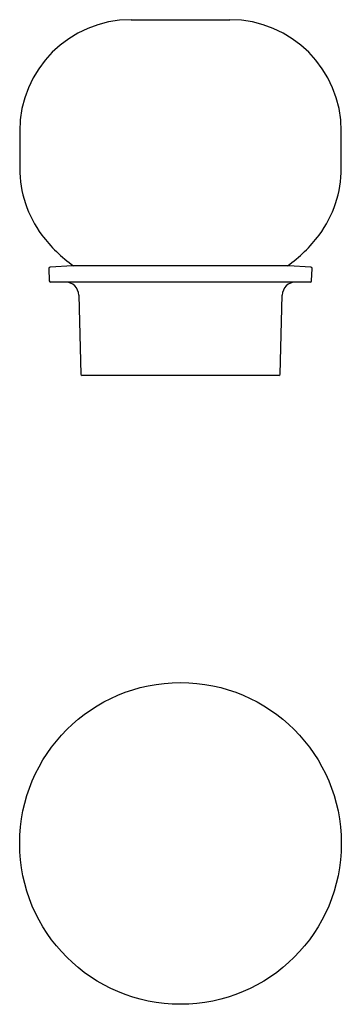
# Model space of a CAD drawing. Header units: millimetres. Extents: x 149 to 279, y 102 to 500.
import ezdxf

# ---------------------------------------------------------------- set-up
doc = ezdxf.new("R2010")
doc.units = ezdxf.units.MM
doc.header["$LTSCALE"] = 2

msp = doc.modelspace()

# ---------------------------------------------------------------- linework, layer by layer
at = {"color": 7, "linetype": 'Continuous', "lineweight": 25}
for p, q in [((194.33, 499.82), (196.05, 499.82)), ((196.05, 499.82), (234.33, 499.82)), ((149.33, 454.82), (149.33, 439.82)), ((279.33, 439.82), (279.33, 454.82)), ((161.16, 399.35), (161.31, 394.32)), ((170.63, 400.41), (161.63, 399.86)), ((214.33, 400.41), (170.63, 400.41)), ((258.03, 400.41), (214.33, 400.41)), ((267.02, 399.86), (258.03, 400.41)), ((267.34, 394.32), (267.49, 399.35)), ((214.33, 393.84), (161.81, 393.84)), ((266.84, 393.84), (214.33, 393.84)), ((173.23, 388.48), (174.07, 356.63)), ((254.59, 356.63), (255.43, 388.48)), ((254.09, 356.14), (174.57, 356.14))]:
    msp.add_line(p, q, dxfattribs=at)
msp.add_circle((214.33, 167.03), 65, dxfattribs=at)
for centre, radius, start, end in [((194.33, 454.82), 45, 90, 180), ((234.33, 454.82), 45, 0, 90), ((194.33, 439.82), 45, 180, 216.8699), ((234.33, 439.82), 45, 323.1301, 0), ((204.33, 447.32), 57.5, 216.8699, 234.671), ((224.33, 447.32), 57.5, 305.329, 323.1301), ((161.66, 399.36), 0.5, 93.5, 181.7), ((266.99, 399.36), 0.5, 358.3, 86.5), ((161.81, 394.34), 0.5, 181.7, 270), ((167.73, 388.34), 5.5, 1.5, 90), ((260.92, 388.34), 5.5, 90, 178.5), ((266.84, 394.34), 0.5, 270, 358.3), ((174.57, 356.64), 0.5, 181.5, 270), ((254.09, 356.64), 0.5, 270, 358.5)]:
    msp.add_arc(centre, radius, start, end, dxfattribs=at)

doc.saveas('drawing.dxf')
